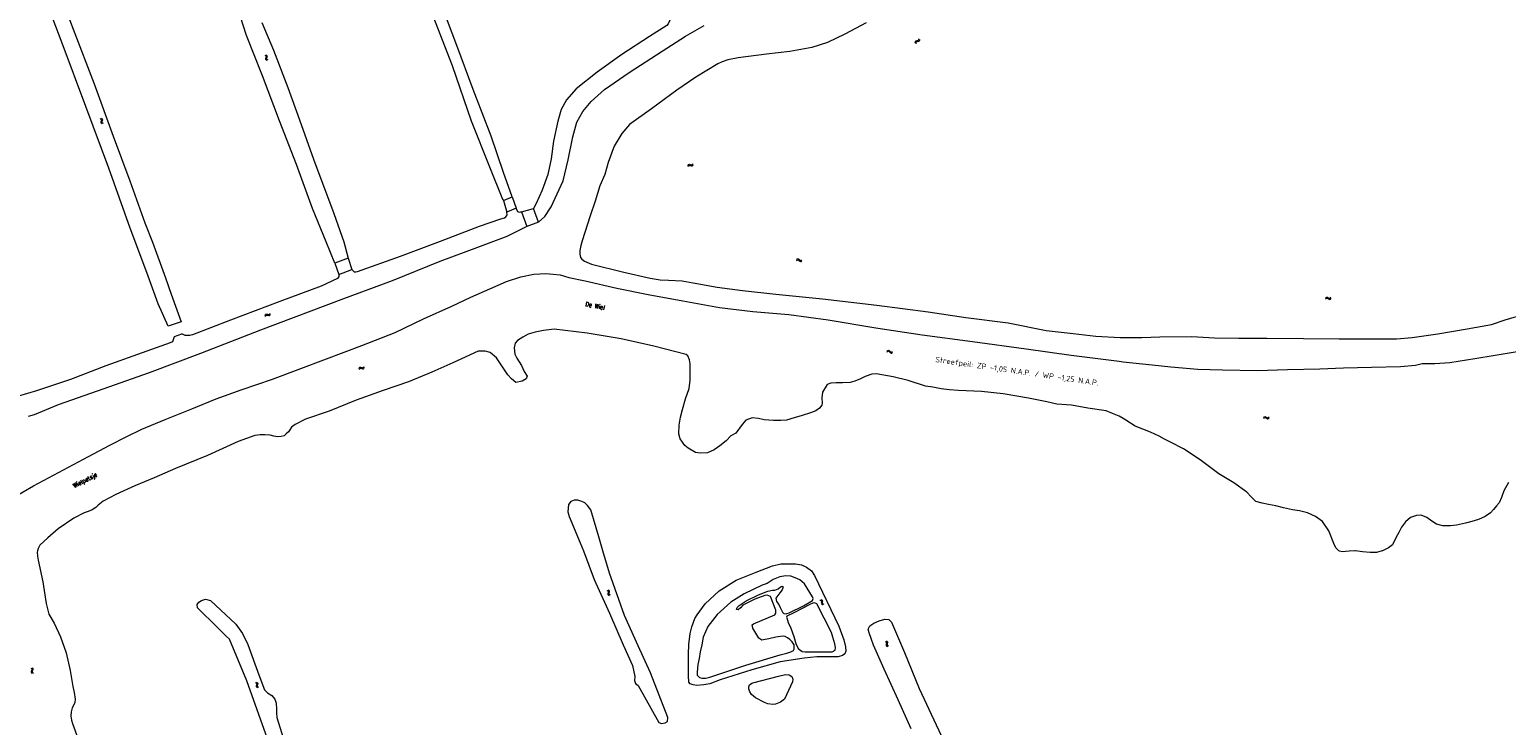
# Model space of a CAD drawing. Header units: metres. Extents: x 189705 to 199106, y 581686 to 588448.
# Tile 47 of 256: x 192504 to 193174, y 583921 to 584236. Entities that reach past the tile are written whole.
import ezdxf

# ---------------------------------------------------------------- set-up
doc = ezdxf.new("R2010")
doc.units = ezdxf.units.M
doc.layers.add('B-WA-OG-GBKN-G', color=7, linetype='Continuous', lineweight=18)
doc.layers.add('X-XX-AL-T25', color=7, linetype='Continuous', lineweight=25)
doc.styles.add('NLCS-ISO-M2000-T25', font='NLCS-ISO.ttf', dxfattribs={"height": 5})
doc.styles.add('Style-STANDARD', font='STANDARD.shx')

msp = doc.modelspace()

# ---------------------------------------------------------------- linework, layer by layer
at = {"layer": 'B-WA-OG-GBKN-G'}
for p, q in [((192905.737, 584230.432), (192905.733, 584230.023)), ((192905.863, 584230.745), (192905.737, 584230.432)), ((192906.15, 584230.907), (192905.863, 584230.745)), ((192906.111, 584230.104), (192906.106, 584229.696)), ((192906.238, 584230.416), (192906.111, 584230.104)), ((192906.554, 584230.966), (192906.15, 584230.907)), ((192906.525, 584230.578), (192906.238, 584230.416)), ((192906.928, 584230.64), (192906.525, 584230.578)), ((192906.963, 584231.033), (192906.554, 584230.966)), ((192907.331, 584230.7), (192906.928, 584230.64)), ((192907.245, 584231.197), (192906.963, 584231.033)), ((192907.368, 584231.501), (192907.245, 584231.197)), ((192907.624, 584230.869), (192907.331, 584230.7)), ((192907.374, 584231.909), (192907.368, 584231.501)), ((192907.745, 584231.174), (192907.624, 584230.869)), ((192907.748, 584231.581), (192907.745, 584231.174)), ((192611.033, 584224.495), (192611.397, 584224.311)), ((192611.397, 584224.311), (192611.616, 584224.067)), ((192611.521, 584223.344), (192611.397, 584222.955)), ((192611.397, 584222.955), (192611.418, 584222.627)), ((192611.418, 584222.627), (192611.643, 584222.376)), ((192611.491, 584224.687), (192611.856, 584224.506)), ((192611.64, 584223.742), (192611.521, 584223.344)), ((192611.616, 584224.067), (192611.64, 584223.742)), ((192611.643, 584222.376), (192612.009, 584222.193)), ((192611.856, 584224.506), (192612.077, 584224.264)), ((192611.979, 584223.538), (192611.857, 584223.148)), ((192611.857, 584223.148), (192611.877, 584222.82)), ((192611.877, 584222.82), (192612.102, 584222.569)), ((192612.101, 584223.926), (192611.979, 584223.538)), ((192612.077, 584224.264), (192612.101, 584223.926)), ((192612.102, 584222.569), (192612.467, 584222.385)), ((192536.405, 584195.766), (192536.771, 584195.587)), ((192536.771, 584195.587), (192536.994, 584195.346)), ((192536.91, 584194.622), (192536.792, 584194.232)), ((192536.792, 584194.232), (192536.817, 584193.904)), ((192536.817, 584193.904), (192537.046, 584193.657)), ((192536.86, 584195.965), (192537.227, 584195.789)), ((192537.022, 584195.022), (192536.91, 584194.622)), ((192536.994, 584195.346), (192537.022, 584195.022)), ((192537.046, 584193.657), (192537.415, 584193.479)), ((192537.227, 584195.789), (192537.452, 584195.55)), ((192537.364, 584194.823), (192537.249, 584194.431)), ((192537.249, 584194.431), (192537.274, 584194.103)), ((192537.274, 584194.103), (192537.502, 584193.856)), ((192537.48, 584195.213), (192537.364, 584194.823)), ((192537.452, 584195.55), (192537.48, 584195.213)), ((192537.502, 584193.856), (192537.87, 584193.678)), ((192802.717, 584174.471), (192802.904, 584174.833)), ((192802.903, 584174.01), (192803.092, 584174.371)), ((192802.904, 584174.833), (192803.148, 584175.05)), ((192803.092, 584174.371), (192803.339, 584174.587)), ((192803.148, 584175.05), (192803.486, 584175.069)), ((192803.339, 584174.587), (192803.665, 584174.606)), ((192803.486, 584175.069), (192803.873, 584174.942)), ((192803.665, 584174.606), (192804.061, 584174.482)), ((192803.873, 584174.942), (192804.261, 584174.815)), ((192804.061, 584174.482), (192804.448, 584174.353)), ((192804.261, 584174.815), (192804.59, 584174.831)), ((192804.448, 584174.353), (192804.776, 584174.369)), ((192804.59, 584174.831), (192804.844, 584175.052)), ((192804.776, 584174.369), (192805.03, 584174.591)), ((192804.844, 584175.052), (192805.032, 584175.415)), ((192805.03, 584174.591), (192805.218, 584174.954)), ((192851.997, 584131.447), (192852.316, 584131.7)), ((192852.014, 584131.944), (192852.332, 584132.199)), ((192852.316, 584131.7), (192852.63, 584131.797)), ((192852.332, 584132.199), (192852.644, 584132.298)), ((192852.63, 584131.797), (192852.935, 584131.682)), ((192852.644, 584132.298), (192852.96, 584132.178)), ((192852.935, 584131.682), (192853.246, 584131.408)), ((192852.96, 584132.178), (192853.262, 584131.905)), ((192853.246, 584131.408), (192853.547, 584131.133)), ((192853.262, 584131.905), (192853.565, 584131.631)), ((192853.547, 584131.133), (192853.854, 584131.014)), ((192853.565, 584131.631), (192853.872, 584131.512)), ((192853.854, 584131.014), (192854.176, 584131.114)), ((192853.872, 584131.512), (192854.194, 584131.61)), ((192854.176, 584131.114), (192854.496, 584131.369)), ((192854.194, 584131.61), (192854.513, 584131.866)), ((193091.747, 584114.448), (193092.011, 584114.758)), ((193091.824, 584113.957), (193092.09, 584114.266)), ((193092.011, 584114.758), (193092.299, 584114.915)), ((193092.09, 584114.266), (193092.38, 584114.42)), ((193092.299, 584114.915), (193092.632, 584114.856)), ((193092.38, 584114.42), (193092.701, 584114.365)), ((193092.632, 584114.856), (193092.98, 584114.645)), ((193092.701, 584114.365), (193093.058, 584114.154)), ((193092.98, 584114.645), (193093.329, 584114.433)), ((193093.058, 584114.154), (193093.406, 584113.94)), ((193093.329, 584114.433), (193093.653, 584114.374)), ((193093.406, 584113.94), (193093.73, 584113.881)), ((193093.653, 584114.374), (193093.95, 584114.531)), ((193093.73, 584113.881), (193094.027, 584114.04)), ((193093.95, 584114.531), (193094.216, 584114.842)), ((193094.027, 584114.04), (193094.293, 584114.351)), ((192611.212, 584106.628), (192611.386, 584106.996)), ((192611.386, 584106.996), (192611.623, 584107.222)), ((192611.414, 584106.174), (192611.59, 584106.541)), ((192611.59, 584106.541), (192611.83, 584106.766)), ((192611.623, 584107.222), (192611.96, 584107.253)), ((192611.83, 584106.766), (192612.154, 584106.796)), ((192611.96, 584107.253), (192612.351, 584107.139)), ((192612.154, 584106.796), (192612.554, 584106.686)), ((192612.351, 584107.139), (192612.743, 584107.026)), ((192612.554, 584106.686), (192612.946, 584106.57)), ((192612.743, 584107.026), (192613.071, 584107.053)), ((192612.946, 584106.57), (192613.274, 584106.598)), ((192613.071, 584107.053), (192613.317, 584107.283)), ((192613.274, 584106.598), (192613.519, 584106.829)), ((192613.317, 584107.283), (192613.493, 584107.652)), ((192613.519, 584106.829), (192613.695, 584107.198)), ((192893.041, 584090.054), (192893.376, 584090.286)), ((192893.09, 584090.548), (192893.423, 584090.783)), ((192893.376, 584090.286), (192893.695, 584090.363)), ((192893.423, 584090.783), (192893.74, 584090.862)), ((192893.695, 584090.363), (192893.992, 584090.229)), ((192893.74, 584090.862), (192894.049, 584090.722)), ((192893.992, 584090.229), (192894.286, 584089.936)), ((192894.049, 584090.722), (192894.332, 584090.43)), ((192894.286, 584089.936), (192894.569, 584089.642)), ((192894.332, 584090.43), (192894.618, 584090.138)), ((192894.569, 584089.642), (192894.867, 584089.504)), ((192894.618, 584090.138), (192894.916, 584090)), ((192894.867, 584089.504), (192895.195, 584089.583)), ((192894.916, 584090), (192895.244, 584090.078)), ((192895.195, 584089.583), (192895.53, 584089.818)), ((192895.244, 584090.078), (192895.579, 584090.312)), ((192653.702, 584082.556), (192653.882, 584082.922)), ((192653.882, 584082.922), (192654.122, 584083.144)), ((192653.896, 584082.099), (192654.078, 584082.463)), ((192654.078, 584082.463), (192654.321, 584082.684)), ((192654.122, 584083.144), (192654.46, 584083.169)), ((192654.321, 584082.684), (192654.647, 584082.709)), ((192654.46, 584083.169), (192654.849, 584083.048)), ((192654.647, 584082.709), (192655.045, 584082.592)), ((192654.849, 584083.048), (192655.239, 584082.928)), ((192655.045, 584082.592), (192655.434, 584082.469)), ((192655.239, 584082.928), (192655.568, 584082.95)), ((192655.434, 584082.469), (192655.762, 584082.491)), ((192655.568, 584082.95), (192655.818, 584083.175)), ((192655.762, 584082.491), (192656.012, 584082.718)), ((192655.818, 584083.175), (192655.999, 584083.541)), ((192656.012, 584082.718), (192656.193, 584083.084)), ((193063.705, 584060.351), (193063.975, 584060.656)), ((193063.771, 584059.859), (193064.043, 584060.162)), ((193063.975, 584060.656), (193064.266, 584060.806)), ((193064.043, 584060.162), (193064.336, 584060.31)), ((193064.266, 584060.806), (193064.598, 584060.741)), ((193064.336, 584060.31), (193064.656, 584060.248)), ((193064.598, 584060.741), (193064.941, 584060.522)), ((193064.656, 584060.248), (193065.009, 584060.03)), ((193064.941, 584060.522), (193065.286, 584060.304)), ((193065.009, 584060.03), (193065.353, 584059.809)), ((193065.286, 584060.304), (193065.608, 584060.238)), ((193065.353, 584059.809), (193065.675, 584059.744)), ((193065.608, 584060.238), (193065.909, 584060.389)), ((193065.675, 584059.744), (193065.975, 584059.897)), ((193065.909, 584060.389), (193066.181, 584060.694)), ((193065.975, 584059.897), (193066.247, 584060.202)), ((192766.125, 583982.057), (192766.495, 583981.886)), ((192766.495, 583981.886), (192766.723, 583981.651)), ((192766.655, 583980.925), (192766.545, 583980.532)), ((192766.545, 583980.532), (192766.578, 583980.204)), ((192766.575, 583982.266), (192766.947, 583982.098)), ((192766.578, 583980.204), (192766.813, 583979.962)), ((192766.759, 583981.326), (192766.655, 583980.925)), ((192766.723, 583981.651), (192766.759, 583981.326)), ((192766.813, 583979.962), (192767.185, 583979.793)), ((192766.947, 583982.098), (192767.176, 583981.865)), ((192767.105, 583981.136), (192766.998, 583980.741)), ((192766.998, 583980.741), (192767.03, 583980.414)), ((192767.03, 583980.414), (192767.263, 583980.171)), ((192767.212, 583981.528), (192767.105, 583981.136)), ((192767.176, 583981.865), (192767.212, 583981.528)), ((192767.263, 583980.171), (192767.635, 583980.002)), ((192862.626, 583977.688), (192863.016, 583977.572)), ((192863.016, 583977.572), (192863.275, 583977.371)), ((192863.042, 583977.959), (192863.433, 583977.845)), ((192863.31, 583976.642), (192863.257, 583976.238)), ((192863.257, 583976.238), (192863.335, 583975.918)), ((192863.275, 583977.371), (192863.356, 583977.055)), ((192863.356, 583977.055), (192863.31, 583976.642)), ((192863.335, 583975.918), (192863.602, 583975.712)), ((192863.433, 583977.845), (192863.693, 583977.646)), ((192863.602, 583975.712), (192863.994, 583975.596)), ((192863.726, 583976.914), (192863.675, 583976.509)), ((192863.675, 583976.509), (192863.754, 583976.189)), ((192863.693, 583977.646), (192863.777, 583977.318)), ((192863.777, 583977.318), (192863.726, 583976.914)), ((192863.754, 583976.189), (192864.019, 583975.982)), ((192864.019, 583975.982), (192864.411, 583975.867)), ((192892.652, 583959.149), (192893.024, 583958.981)), ((192892.202, 583958.94), (192892.572, 583958.769)), ((192892.572, 583958.769), (192892.8, 583958.534)), ((192892.732, 583957.808), (192892.622, 583957.415)), ((192892.622, 583957.415), (192892.655, 583957.087)), ((192892.655, 583957.087), (192892.89, 583956.845)), ((192892.836, 583958.209), (192892.732, 583957.808)), ((192892.8, 583958.534), (192892.836, 583958.209)), ((192892.89, 583956.845), (192893.262, 583956.676)), ((192893.024, 583958.981), (192893.253, 583958.748)), ((192893.182, 583958.019), (192893.075, 583957.624)), ((192893.075, 583957.624), (192893.107, 583957.297)), ((192893.107, 583957.297), (192893.341, 583957.054)), ((192893.289, 583958.411), (192893.182, 583958.019)), ((192893.253, 583958.748), (192893.289, 583958.411)), ((192893.341, 583957.054), (192893.713, 583956.885)), ((192505.036, 583946.883), (192505.374, 583946.656)), ((192505.374, 583946.656), (192505.562, 583946.386)), ((192505.545, 583946.061), (192505.379, 583945.681)), ((192505.514, 583947.017), (192505.854, 583946.792)), ((192505.562, 583946.386), (192505.545, 583946.061)), ((192505.856, 583945.817), (192505.688, 583945.445)), ((192505.854, 583946.792), (192506.043, 583946.525)), ((192506.025, 583946.187), (192505.856, 583945.817)), ((192506.043, 583946.525), (192506.025, 583946.187)), ((192505.208, 583945.31), (192505.188, 583944.982)), ((192505.188, 583944.982), (192505.381, 583944.705)), ((192505.379, 583945.681), (192505.208, 583945.31)), ((192505.381, 583944.705), (192505.721, 583944.479)), ((192505.688, 583945.445), (192505.668, 583945.116)), ((192505.668, 583945.116), (192505.859, 583944.84)), ((192505.859, 583944.84), (192506.199, 583944.613)), ((192606.791, 583940.309), (192607.16, 583940.136)), ((192607.16, 583940.136), (192607.387, 583939.899)), ((192607.315, 583939.174), (192607.203, 583938.781)), ((192607.243, 583940.515), (192607.613, 583940.345)), ((192607.421, 583939.575), (192607.315, 583939.174)), ((192607.387, 583939.899), (192607.421, 583939.575)), ((192607.613, 583940.345), (192607.841, 583940.111)), ((192607.766, 583939.382), (192607.657, 583938.988)), ((192607.875, 583939.774), (192607.766, 583939.382)), ((192607.841, 583940.111), (192607.875, 583939.774)), ((192607.203, 583938.781), (192607.234, 583938.453)), ((192607.234, 583938.453), (192607.467, 583938.21)), ((192607.467, 583938.21), (192607.838, 583938.039)), ((192607.657, 583938.988), (192607.687, 583938.661)), ((192607.687, 583938.661), (192607.919, 583938.417)), ((192607.919, 583938.417), (192608.29, 583938.245))]:
    msp.add_line(p, q, dxfattribs=at)
at = {"layer": 'B-WA-OG-GBKN-G', "flags": 128}
for points in [[(192642.774, 584130.254), (192638.866, 584139.917), (192632.647, 584155.128), (192625.423, 584174.943), (192617.791, 584194.719), (192609.986, 584215.179), (192602.852, 584233.484), (192599.953, 584242.278), (192594.146, 584259.989), (192587.5, 584276.507), (192580.316, 584295.271), (192571.412, 584318.621), (192564.983, 584337.334), (192556.785, 584361.786), (192551.353, 584377.833), (192542.785, 584399.917), (192535.222, 584418.406), (192527.856, 584438.416), (192519.451, 584460.898), (192511.423, 584482.083), (192505.792, 584496.119), (192504.493, 584500)], [(192590.546, 584500), (192591.759, 584496.724), (192598.779, 584477.705), (192605.233, 584462.393), (192612.763, 584442.484), (192620.628, 584421.34), (192628.391, 584400.043), (192636.97, 584377.745), (192645.67, 584354.813), (192654.339, 584331.626), (192664.595, 584303.74), (192674.822, 584276.519), (192685.189, 584247.765), (192696.006, 584219.848)], [(192498.334, 584306.238), (192507.298, 584282.428), (192515.824, 584258.863), (192524.208, 584236.34), (192533.794, 584211.58), (192542.381, 584187.831), (192549.901, 584167.627), (192556.697, 584148.608), (192560.267, 584139.821), (192566.149, 584123.69), (192568.579, 584116.238), (192573.148, 584103.782)], [(192567.268, 584101.677), (192562.749, 584111.863), (192557.647, 584126.038), (192549.996, 584146.135), (192540.352, 584173.377), (192529.973, 584201.273), (192519.228, 584229.894), (192509.043, 584257.136), (192499.062, 584284.919)], [(192723.252, 584160.393), (192719.254, 584171.333), (192713.618, 584187.757), (192705.559, 584208.922), (192698.101, 584228.932), (192689.645, 584251.394)], [(192794.59, 584240.328), (192793.892, 584238.771), (192793.27, 584237.953), (192785.404, 584232.951), (192772.924, 584224.856), (192761.729, 584216.854), (192752.231, 584209.256), (192747.828, 584204.271), (192745.33, 584199.962), (192743.858, 584194.617), (192741.923, 584185.588), (192740.804, 584177.559), (192739.347, 584170.515), (192736.71, 584163.327), (192734.007, 584157.319), (192732.853, 584155.052)], [(192609.749, 584239.315), (192614.96, 584226.802), (192621.483, 584209.856), (192626.825, 584195.28), (192633.214, 584177.415), (192642.361, 584152.839), (192646.827, 584140.02), (192648.829, 584132.533)], [(192735.05, 584148.872), (192738.043, 584151.405), (192740.826, 584155.856), (192746.298, 584167.652), (192748.634, 584177.07), (192750.697, 584187.577), (192752.557, 584194.207), (192755.184, 584198.93), (192758.991, 584203.461), (192765.002, 584209.019), (192776.134, 584216.671), (192791.101, 584226.299), (192801.715, 584233.185), (192810.191, 584237.929)], [(192883.532, 584239.132), (192873.889, 584234.102), (192866.087, 584230.318), (192858.969, 584228.053), (192848.985, 584226.226), (192838.378, 584224.981), (192825.554, 584223.241), (192820.886, 584222.392), (192818.384, 584221.43), (192816.401, 584220.533), (192806.344, 584214.477), (192797.869, 584208.631), (192786.35, 584200.239), (192776.346, 584193.121), (192772.862, 584189.018), (192769.381, 584183.282), (192766.718, 584175.86), (192765.129, 584170.398), (192762.865, 584165.351), (192760.734, 584158.436), (192758.576, 584151.728), (192754.937, 584140.472), (192754.256, 584138.31), (192753.916, 584136.068), (192753.802, 584134.324), (192754.175, 584132.852), (192754.696, 584132.167), (192755.977, 584131.202), (192759.197, 584129.807), (192773.796, 584126.213), (192785.788, 584123.432), (192790.194, 584122.805), (192794.051, 584122.601), (192800.217, 584122.306), (192805.185, 584121.374), (192816.118, 584119.439), (192827.527, 584117.974), (192842.635, 584116.292), (192863.816, 584114.185), (192888.404, 584111.285), (192911.68, 584108.195), (192928.765, 584105.703), (192947.953, 584103.212)], [(192696.006, 584219.848), (192704.612, 584194.762), (192712.937, 584173.893), (192718.738, 584159.286), (192719.207, 584158.632)], [(192719.207, 584158.632), (192723.252, 584160.393)], [(192723.252, 584160.393), (192724.986, 584155.212)], [(192650.558, 584127.365), (192651.59, 584126.428), (192652.403, 584126.332), (192653.112, 584126.446), (192672.61, 584133.428), (192690.663, 584140.3), (192708.348, 584147.029), (192718.116, 584150.375), (192719.745, 584150.839), (192720.351, 584151.269), (192720.788, 584151.883), (192720.855, 584152.119), (192720.808, 584153.396)], [(192719.207, 584158.632), (192720.808, 584153.396)], [(192724.986, 584155.212), (192720.808, 584153.396)], [(192727.419, 584153.609), (192726.499, 584153.245), (192725.682, 584153.529), (192724.986, 584155.212)], [(192727.419, 584153.609), (192732.853, 584155.052)], [(192727.419, 584153.609), (192729.81, 584146.908)], [(192735.05, 584148.872), (192732.853, 584155.052)], [(192729.81, 584146.908), (192720.811, 584142.403), (192707.439, 584137.435), (192690.451, 584130.978), (192668.845, 584122.301), (192646.69, 584114.087), (192609.114, 584099.941), (192582.008, 584089.366), (192558.669, 584080.554), (192535.125, 584072.307), (192517.421, 584066.06), (192506.522, 584061.569), (192503.782, 584060.835)], [(192735.05, 584148.872), (192729.81, 584146.908)], [(192648.829, 584132.533), (192642.774, 584130.254)], [(192642.774, 584130.254), (192644.603, 584125.167)], [(192644.603, 584125.167), (192650.558, 584127.365)], [(192648.829, 584132.533), (192650.558, 584127.365)], [(192496.916, 584024.011), (192506.305, 584029.419), (192517.637, 584035.476), (192531.19, 584042.716), (192540.905, 584047.899), (192548.567, 584051.739), (192555.36, 584055.039), (192565.957, 584059.415), (192577.971, 584064.276), (192589.119, 584068.856), (192600.432, 584072.925), (192614.631, 584077.805), (192626.234, 584082.055), (192639.059, 584086.934), (192655.094, 584093.034), (192670.15, 584098.884), (192683.069, 584105.101), (192695.815, 584110.781), (192704.471, 584114.947), (192713.113, 584118.719), (192720.623, 584121.96), (192727.077, 584124.103), (192733.041, 584125.331)], [(192644.603, 584125.167), (192644.635, 584124.304), (192644.077, 584123.393), (192636.654, 584119.916), (192617.831, 584112.908), (192595.58, 584104.439), (192578.266, 584097.888), (192577.06, 584097.572), (192575.62, 584097.454), (192575.071, 584097.512), (192573.424, 584098.311)], [(192733.041, 584125.331), (192738.397, 584125.631), (192741.833, 584125.376), (192744.902, 584124.966), (192748.872, 584123.83), (192756.317, 584122.228), (192770.629, 584118.99), (192784.759, 584116.159), (192800.516, 584113.175), (192817.087, 584110.212), (192832.22, 584108.347), (192848.615, 584107), (192866.357, 584104.648), (192887.924, 584101.03), (192909.02, 584097.768), (192931.824, 584094.799), (192956.069, 584091.52), (192976.564, 584088.629), (192998.292, 584085.836), (193000, 584085.649)], [(193000, 584096.566), (193008.595, 584096.589), (193016.719, 584096.979), (193031.259, 584097.098), (193041.4, 584096.482), (193052.414, 584096.303), (193065.196, 584096.353), (193081.822, 584096.169), (193097.926, 584096.012), (193113.18, 584096.068), (193123.959, 584096.046), (193131.012, 584096.599), (193142.609, 584098.327), (193155.959, 584100.469), (193166.968, 584102.553), (193173.137, 584104.665), (193182.329, 584107.304)], [(192573.148, 584103.782), (192567.268, 584101.677)], [(192798.741, 584052.975), (192798.788, 584056.872), (192799.437, 584060.595), (192800.4, 584063.976), (192801.765, 584068.837), (192803.456, 584073.46), (192803.778, 584077.303), (192803.915, 584080.819), (192803.831, 584084.717), (192803.591, 584086.502), (192802.839, 584088.278), (192801.964, 584088.939), (192787.34, 584092.757), (192772.542, 584096.011), (192757.203, 584098.639), (192747.25, 584099.82), (192742.253, 584100.332), (192737.369, 584099.807), (192733.559, 584098.988), (192730.471, 584098.112), (192728.088, 584096.786), (192725.548, 584095.317), (192724.531, 584094.076), (192724.1, 584091.913), (192724.36, 584089.09), (192725.321, 584087.222), (192727.364, 584083.943), (192728.622, 584081.247), (192730.015, 584079.074), (192729.51, 584077.856), (192727.72, 584076.829), (192724.83, 584076.267), (192722.909, 584077.892), (192721.187, 584079.659), (192716.124, 584087.455), (192713.197, 584089.753), (192710.97, 584090.461), (192707.846, 584090.412), (192696.349, 584085.146), (192686.813, 584080.84), (192676.279, 584076.5), (192664.79, 584072.656), (192652.479, 584068.151), (192640.321, 584063.292), (192629.574, 584059.663), (192624.895, 584057.259), (192623.248, 584055.979), (192622.361, 584054.85), (192621.751, 584053.939), (192620.695, 584052.903)], [(192947.953, 584103.212), (192965.138, 584099.826), (192977.413, 584098.357), (192987.681, 584097.239), (192998.713, 584096.563), (193000, 584096.566)], [(192507.705, 584072.677), (192523.135, 584077.69), (192539.203, 584083.926), (192553.548, 584089), (192568.353, 584094.371), (192569.469, 584094.845), (192570.221, 584097.085)], [(192570.221, 584097.085), (192573.424, 584098.311)], [(193000, 584085.649), (193013.243, 584084.195), (193021.689, 584083.388), (193033.976, 584082.312), (193045.094, 584081.923), (193060.949, 584081.741), (193074.608, 584082.116), (193089.183, 584082.448), (193099.95, 584082.832), (193112.589, 584083.118), (193125.685, 584083.521), (193132.607, 584084.061), (193135.501, 584084.863), (193139.033, 584084.825), (193141.309, 584084.857), (193148.074, 584085.358), (193159.422, 584087.049), (193168.715, 584088.628), (193178.624, 584090.205)], [(192957.186, 584069.202), (192945.714, 584071.074), (192935.812, 584072.084), (192925.422, 584072.573), (192921.408, 584072.896), (192917.631, 584073.336), (192913.777, 584074.052), (192910.565, 584074.62), (192902.666, 584077.169), (192895.917, 584078.78), (192890.712, 584079.726), (192888.091, 584080.212), (192886.134, 584080.026), (192883.215, 584078.952), (192881.018, 584077.875), (192878.467, 584076.773), (192876.365, 584076.286), (192872.86, 584076.068), (192870.052, 584076.096), (192867.531, 584075.9), (192865.966, 584075.278), (192863.783, 584071.852), (192863.546, 584069.268), (192863.678, 584066.866), (192863.463, 584065.975), (192862.445, 584064.642), (192860.746, 584063.444), (192858.445, 584062.537), (192854.646, 584061.232), (192850.992, 584060.15), (192847.535, 584059.118), (192844.897, 584058.975), (192841.538, 584058.953), (192837.419, 584059.343), (192834.759, 584059.948), (192831.978, 584060.199), (192829.02, 584059.178), (192827.448, 584057.139), (192824.528, 584053.336), (192822.251, 584052.049), (192820.218, 584049.79), (192817.319, 584047.47), (192814.763, 584045.712), (192811.712, 584044.324), (192808.391, 584044.184), (192806.202, 584044.589), (192802.971, 584046.523), (192801.482, 584047.764), (192799.359, 584050.767), (192798.741, 584052.975)], [(192499.611, 584070.175), (192507.705, 584072.677)], [(193000, 584059.861), (192998.201, 584060.913), (192995.163, 584062.241), (192992.348, 584063.319), (192984.062, 584064.623), (192976.668, 584065.988), (192970.07, 584066.482), (192965.457, 584067.544), (192957.186, 584069.202)], [(193097.832, 584000), (193096.392, 584001.293), (193095.482, 584003.35), (193093.212, 584009.101), (193090.452, 584013.23), (193087.241, 584015.543), (193083.662, 584017.177), (193080.054, 584018.117), (193076.851, 584018.612), (193072.732, 584019.462), (193069.282, 584020.363), (193065.908, 584020.976), (193063.059, 584021.6), (193060.196, 584022.381), (193058.136, 584024.454), (193056.141, 584026.554), (193050.229, 584030.825), (193043.361, 584034.863), (193034.956, 584041.209), (193027.398, 584046.178), (193021.574, 584049.201), (193018.8, 584050.515), (193016.393, 584051.984), (193012.531, 584053.75), (193005.472, 584056.386), (193001.236, 584059.138), (193000, 584059.861)], [(192620.695, 584052.903), (192619.785, 584052.126), (192618.565, 584051.693), (192616.956, 584051.681), (192615.218, 584051.959), (192613.496, 584052.393), (192611.038, 584052.547), (192608.919, 584052.566), (192606.574, 584052.182), (192598.963, 584049.57), (192585.05, 584043.145), (192570.541, 584037.234), (192560.941, 584033.084), (192552.222, 584029.462), (192543.525, 584025.474), (192537.807, 584022.426), (192535.527, 584020.59), (192534.55, 584019.591), (192532.866, 584018.6), (192531.106, 584017.752), (192529.255, 584017.128), (192524.472, 584014.792), (192517.495, 584010.003), (192512.774, 584005.795), (192509.106, 584002.479), (192508.373, 584000.982), (192508.094, 584000)], [(193174.718, 584030.972), (193172.626, 584027.225), (193171.465, 584024.167), (193170.528, 584021.684), (193169.281, 584020.315), (193167.902, 584018.763), (193166.537, 584017.145), (193164.163, 584015.465), (193161.111, 584014.167), (193158.021, 584013.222), (193155.205, 584012.446), (193151.095, 584011.609), (193148.451, 584011.329), (193144.984, 584011.236), (193142.057, 584012.03), (193139.903, 584013.45), (193137.619, 584015.119), (193135.084, 584016.082)], [(192764.344, 584000), (192762.471, 584006.344), (192758.777, 584018.583), (192757.316, 584020.48), (192756.059, 584021.787), (192754.704, 584022.375), (192752.943, 584022.927), (192751.23, 584022.969), (192749.707, 584022.316), (192748.739, 584020.912), (192748.447, 584017.605), (192748.939, 584015.6), (192754.074, 584003.596), (192755.442, 584000)], [(193135.084, 584016.082), (193132.951, 584016.023), (193130.345, 584015.038), (193128.01, 584013.07), (193126.21, 584010.682), (193125.012, 584008.344), (193123.762, 584006.176), (193122.155, 584002.688), (193120.28, 584001.308), (193117.541, 584000)], [(192508.094, 584000), (192507.914, 583999.364), (192508.146, 583997.609), (192508.404, 583995.788), (192510.524, 583985.945), (192511.977, 583976.081), (192513.215, 583971.217), (192515.664, 583967.27), (192518.432, 583960.992), (192521.113, 583953.812), (192522.922, 583945.698), (192524.073, 583938.584), (192524.675, 583935.805), (192525.08, 583932.819), (192525.039, 583931.236), (192524.584, 583930.142), (192523.774, 583928.854), (192523.313, 583927.027), (192523.19, 583925.066), (192523.539, 583923.192), (192523.892, 583921.685), (192526.548, 583914.649)], [(192755.442, 584000), (192760.371, 583987.043), (192767.241, 583971.662), (192773.467, 583957.359), (192777.776, 583947.992), (192778.842, 583942.999)], [(192778.842, 583942.999), (192778.603, 583941.182), (192779.128, 583939.948), (192780.271, 583939.035), (192789.639, 583922.179), (192790.865, 583921.749), (192792.581, 583921.982), (192793.607, 583922.639), (192793.728, 583924.404), (192785.843, 583944.687), (192780.213, 583956.931), (192774.048, 583970.696), (192767.355, 583989.804), (192764.344, 584000)], [(193105.058, 584000), (193102.561, 583999.769), (193099.434, 583999.478), (193098.074, 583999.783), (193097.832, 584000)], [(193105.433, 584000), (193105.296, 584000.022), (193105.058, 584000)], [(193117.541, 584000), (193117.449, 583999.956), (193114.805, 583999.285), (193112.044, 583999.228), (193108.552, 583999.501), (193105.433, 584000)], [(192844.563, 583949.669), (192831.829, 583946.141), (192817.514, 583941.494), (192812.794, 583939.669), (192810.036, 583939.198), (192806.872, 583939.005), (192805.273, 583939.263), (192803.845, 583939.769), (192803.311, 583940.507), (192803.037, 583943.277), (192803.036, 583947.975), (192803.064, 583953.197), (192803.284, 583957.553), (192803.782, 583962.458), (192804.534, 583965.55), (192806.023, 583969.295), (192806.964, 583971.009), (192810.612, 583975.937), (192817.047, 583981.834), (192824.644, 583986.622), (192833.692, 583990.274), (192841.161, 583993.24), (192844.944, 583994.046), (192849.013, 583994.143), (192851.532, 583994.116), (192854.259, 583993.603), (192856.615, 583992.593), (192858.759, 583990.967), (192860.139, 583988.874), (192871.209, 583965.89), (192873.499, 583959.658), (192874.242, 583956.439), (192874.39, 583954.536), (192873.872, 583953.318), (192872.831, 583952.628), (192870.951, 583951.969), (192868.655, 583951.955), (192861.28, 583951.942), (192855.498, 583951.421), (192844.563, 583949.669)], [(192849.436, 583988.549), (192847.258, 583988.64), (192844.527, 583988.247), (192841.515, 583986.938), (192838.75, 583985.194), (192836.476, 583984.485), (192828.254, 583980.553), (192822.302, 583976.7), (192816.158, 583971.156), (192811.863, 583965.642), (192809.778, 583960.824), (192809.064, 583957.442), (192808.312, 583954.231), (192807.955, 583951.267), (192807.376, 583948.475), (192806.99, 583944.948), (192807.061, 583943.583), (192808.066, 583942.54), (192809.088, 583942.233), (192810.925, 583942.328), (192812.752, 583942.739), (192829.026, 583948.229), (192844.679, 583952.83), (192847.61, 583953.641), (192849.476, 583954.182), (192850.713, 583954.858), (192851.031, 583955.473), (192851.038, 583956.654), (192850.937, 583957.402), (192850.039, 583958.824), (192849.065, 583959.87), (192847.967, 583960.637), (192846.92, 583961.181), (192846.185, 583961.264), (192844.803, 583961.188), (192842.741, 583960.884)], [(192842.741, 583960.884), (192839.535, 583960.14), (192837.144, 583959.628), (192836.251, 583959.58), (192834.904, 583960.427), (192832.226, 583964.995), (192831.945, 583966.519), (192832.617, 583966.948), (192842.152, 583971.044), (192842.72, 583971.723), (192842.662, 583973.114), (192840.188, 583979.308), (192838.787, 583979.84), (192837.724, 583979.741), (192833.096, 583978.047), (192827.675, 583975.32), (192826.593, 583974.197), (192825.656, 583973.271), (192824.843, 583973.419), (192825.203, 583974.362), (192825.981, 583975.198), (192829.26, 583977.28), (192834.825, 583979.993), (192839.112, 583981.636), (192841.201, 583982.098), (192842.25, 583982.131), (192843.684, 583982.688), (192844.633, 583983.549), (192845.449, 583983.991), (192845.946, 583983.739), (192845.545, 583982.376), (192844.554, 583980.925), (192843.576, 583979.723), (192842.73, 583978.481), (192843.037, 583977.088), (192844.092, 583975.6), (192844.689, 583974.337), (192845.622, 583972.141), (192846.275, 583971.586), (192847.009, 583971.398), (192847.692, 583971.526), (192848.783, 583971.901), (192855.282, 583975.002), (192859.285, 583977.54), (192859.578, 583978.391), (192859.306, 583979.14), (192855.651, 583985.052), (192853.508, 583986.835), (192851.466, 583987.817), (192849.436, 583988.549)], [(192613.014, 583912.685), (192602.967, 583941.085), (192595.03, 583959.93), (192593.681, 583961.185), (192589.507, 583965.409), (192580.627, 583974.098), (192580.459, 583975.735), (192581.253, 583976.748), (192582.463, 583977.495), (192584.169, 583978.121), (192586.401, 583977.538), (192597.944, 583966.731), (192600.941, 583962.596), (192603.379, 583957.472), (192608.355, 583943.743), (192610.962, 583937.048), (192612.361, 583935.596), (192614.247, 583934.402), (192615.579, 583932.741), (192616.243, 583930.943), (192616.388, 583928.221), (192616.347, 583926.625), (192616.602, 583924.49), (192620.807, 583910.939)], [(192848.326, 583967.455), (192849.415, 583964.89), (192850.878, 583961.116), (192851.74, 583957.936), (192852.804, 583955.713), (192854.569, 583954.43), (192855.959, 583954.252), (192859.043, 583954.262), (192862.06, 583954.194), (192866.01, 583954.173), (192868.136, 583954.292), (192869.518, 583954.967), (192869.708, 583956.161), (192869.428, 583957.776), (192868.552, 583960.838), (192867.829, 583963.047), (192861.271, 583975.981), (192860.263, 583976.485), (192859.488, 583976.213), (192858.041, 583975.67), (192854.857, 583973.942), (192850.817, 583971.824), (192847.633, 583970.358), (192847.579, 583969.939), (192847.604, 583969.689), (192848.326, 583967.455)], [(192903.95, 583919.342), (192898.102, 583932.482), (192891.733, 583946.347), (192886.857, 583957.172), (192885.915, 583960.287), (192884.906, 583962.878), (192884.547, 583964.441), (192885.277, 583965.986), (192887.081, 583967.236), (192889.475, 583968.286), (192892.117, 583969.046), (192893.9, 583968.853), (192895.022, 583967.587), (192901.037, 583953.895)], [(192901.037, 583953.895), (192907.682, 583937.549), (192915.324, 583921.184), (192923.874, 583902.898), (192932.082, 583884.47), (192941.347, 583862.573), (192949.386, 583844.369), (192956.069, 583827.838), (192966.125, 583804.191), (192975.644, 583785.376), (192985.232, 583765.064), (192995.227, 583742.125)], [(192843.854, 583943.268), (192847.112, 583943.881), (192848.699, 583943.872), (192849.916, 583943.105), (192850.394, 583941.777), (192850.296, 583940.557), (192846.58, 583932.821), (192844.854, 583931.4), (192842.513, 583930.521), (192841.252, 583930.317), (192839.037, 583930.657), (192837.583, 583931.282), (192833.461, 583933.456), (192831.698, 583934.922), (192830.851, 583936.042), (192830.425, 583937.461), (192830.483, 583938.406), (192830.802, 583939.283), (192831.764, 583940.026), (192832.277, 583940.141), (192843.854, 583943.268)]]:
    msp.add_lwpolyline(points, dxfattribs=at)

# ---------------------------------------------------------------- texts
at = {"layer": 'B-WA-OG-GBKN-G', "style": 'Style-STANDARD'}
for s, rotation, p in [('De Wiel', 348.049353, (192756.214, 584110.888)), ('Wielpetsje', 27.128766, (192524.768, 584028.447))]:
    msp.add_text(s, height=2, rotation=rotation, dxfattribs=at).set_placement(p)
at = {"layer": 'X-XX-AL-T25', "insert": (192915.223, 584087.97), "char_height": 2.5, "attachment_point": 1, "rotation": 351.751686, "style": 'NLCS-ISO-M2000-T25'}
msp.add_mtext_dynamic_manual_height_columns('Streefpeil: ZP -1,05 N.A.P. / WP -1,25 N.A.P.', width=185.35805, gutter_width=25, heights=[0], dxfattribs=at)

doc.saveas('drawing.dxf')
